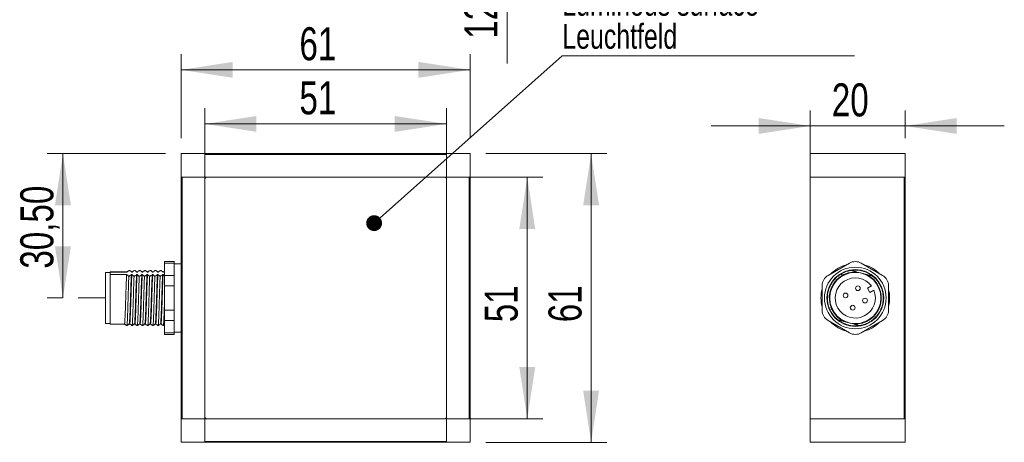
# Model space of a CAD drawing. Header units: millimetres. Extents: x 16 to 406, y 17 to 284.
# Tile 7 of 28: x 25 to 88, y 217 to 244. Entities that reach past the tile are written whole.
import ezdxf

# ---------------------------------------------------------------- set-up
doc = ezdxf.new("R2010")
doc.units = ezdxf.units.MM
doc.linetypes.add('CENTERX2', pattern=[20.32, 12.7, -2.54, 2.54, -2.54])
doc.styles.add('SLDTEXTSTYLE0', font='TXT', dxfattribs={"width": 0.75})
doc.dimstyles.new('SLDDIMSTYLE0', dxfattribs={"dimtxt": 2.116667, "dimasz": 3.302, "dimexe": 0, "dimexo": 0.0625, "dimgap": 0.529167, "dimtad": 1, "dimtoh": 1, "dimlfac": 3.3, "dimrnd": 1e-09, "dimzin": 12, "dimdsep": 46, "dimtxsty": 'SLDTEXTSTYLE0', "dimsah": 1, "dimcen": 0.09, "dimadec": 0, "dimazin": 0, "dimtfac": 1, "dimtofl": 0, "dimtmove": 0, "dimatfit": 3, "dimfxl": 1, "dimtolj": 1, "dimtzin": 12, "dimarcsym": 0})
doc.dimstyles.new('SLDDIMSTYLE1', dxfattribs={"dimtxt": 0, "dimasz": 1.016, "dimexe": 0, "dimexo": 0.0625, "dimgap": 0, "dimtad": 0, "dimtih": 1, "dimtoh": 1, "dimdec": 0, "dimrnd": 1e-09, "dimzin": 0, "dimdsep": 46, "dimtxsty": 'Standard', "dimblk1": 'DOT', "dimblk2": 'DOT', "dimsah": 1, "dimcen": 0.09, "dimadec": 0, "dimazin": 0, "dimtfac": 1.016, "dimtdec": 0, "dimtofl": 0, "dimtmove": 0, "dimatfit": 3, "dimldrblk": 'DOT', "dimfxl": 1, "dimtolj": 1, "dimtzin": 0, "dimarcsym": 0})
doc.dimstyles.new('SLDDIMSTYLE2', dxfattribs={"dimtxt": 2.116667, "dimasz": 3.302, "dimexe": 0, "dimexo": 0.0625, "dimgap": 0.529167, "dimtad": 1, "dimtoh": 1, "dimlfac": 3.3, "dimrnd": 1e-09, "dimzin": 12, "dimdsep": 46, "dimtxsty": 'SLDTEXTSTYLE0', "dimsah": 1, "dimcen": 0.09, "dimadec": 0, "dimazin": 0, "dimtfac": 1, "dimtofl": 0, "dimtmove": 0, "dimatfit": 3, "dimfxl": 1, "dimtolj": 1, "dimtzin": 12, "dimarcsym": 0})

# ---------------------------------------------------------------- blocks, each defined once
blk = doc.blocks.new('*D1')
at = {"color": 7, "linetype": 'Continuous', "lineweight": 0}
for p, q in [((33.883, 235.176), (26.322, 235.176)), ((27.322, 225.934), (27.322, 235.176)), ((27.298, 225.934), (26.322, 225.934))]:
    blk.add_line(p, q, dxfattribs=at)
for points in [[(27.322, 235.176), (26.814, 231.874), (27.83, 231.874)], [(27.322, 225.934), (27.83, 229.236), (26.814, 229.236)]]:
    blk.add_solid(points, dxfattribs=at)
at = {"color": 7, "linetype": 'Continuous', "lineweight": 0, "insert": (24.594, 227.812), "char_height": 2.1167, "attachment_point": 1, "rotation": 90, "style": 'SLDTEXTSTYLE0'}
blk.add_mtext('30,50', dxfattribs=at)
blk = doc.blocks.new('*D2')
at = {"color": 7, "linetype": 'Continuous', "lineweight": 0}
for p, q in [((36.398, 234.661), (36.398, 238.081)), ((51.853, 234.54), (51.853, 238.081)), ((36.398, 237.081), (51.853, 237.081))]:
    blk.add_line(p, q, dxfattribs=at)
for points in [[(36.398, 237.081), (39.7, 236.573), (39.7, 237.589)], [(51.853, 237.081), (48.551, 237.589), (48.551, 236.573)]]:
    blk.add_solid(points, dxfattribs=at)
at = {"color": 7, "linetype": 'Continuous', "lineweight": 0, "insert": (42.45, 239.81), "char_height": 2.1167, "attachment_point": 1, "style": 'SLDTEXTSTYLE0'}
blk.add_mtext('51', dxfattribs=at)
blk = doc.blocks.new('*D3')
at = {"color": 7, "linetype": 'Continuous', "lineweight": 0}
for p, q in [((52.732, 233.661), (58.024, 233.661)), ((57.024, 233.661), (57.024, 218.206)), ((52.732, 218.206), (58.024, 218.206))]:
    blk.add_line(p, q, dxfattribs=at)
for points in [[(57.024, 233.661), (56.516, 230.359), (57.532, 230.359)], [(57.024, 218.206), (57.532, 221.508), (56.516, 221.508)]]:
    blk.add_solid(points, dxfattribs=at)
at = {"color": 7, "linetype": 'Continuous', "lineweight": 0, "insert": (54.296, 224.382), "char_height": 2.1167, "attachment_point": 1, "rotation": 90, "style": 'SLDTEXTSTYLE0'}
blk.add_mtext('51', dxfattribs=at)
blk = doc.blocks.new('*D4')
at = {"color": 7, "linetype": 'Continuous', "lineweight": 0}
for p, q in [((34.883, 236.176), (34.883, 241.542)), ((53.368, 236.176), (53.368, 241.542)), ((34.883, 240.542), (53.368, 240.542))]:
    blk.add_line(p, q, dxfattribs=at)
for points in [[(34.883, 240.542), (38.185, 240.034), (38.185, 241.05)], [(53.368, 240.542), (50.066, 241.05), (50.066, 240.034)]]:
    blk.add_solid(points, dxfattribs=at)
at = {"color": 7, "linetype": 'Continuous', "lineweight": 0, "insert": (42.45, 243.271), "char_height": 2.1167, "attachment_point": 1, "style": 'SLDTEXTSTYLE0'}
blk.add_mtext('61', dxfattribs=at)
blk = doc.blocks.new('*D5')
at = {"color": 7, "linetype": 'Continuous', "lineweight": 0}
for p, q in [((54.368, 235.176), (62.107, 235.176)), ((61.107, 235.176), (61.107, 216.691)), ((54.368, 216.691), (62.107, 216.691))]:
    blk.add_line(p, q, dxfattribs=at)
for points in [[(61.107, 235.176), (60.599, 231.874), (61.615, 231.874)], [(61.107, 216.691), (61.615, 219.993), (60.599, 219.993)]]:
    blk.add_solid(points, dxfattribs=at)
at = {"color": 7, "linetype": 'Continuous', "lineweight": 0, "insert": (58.378, 224.382), "char_height": 2.1167, "attachment_point": 1, "rotation": 90, "style": 'SLDTEXTSTYLE0'}
blk.add_mtext('61', dxfattribs=at)
blk = doc.blocks.new('SW_NOTE_0')
at = {"color": 0, "linetype": 'Continuous', "lineweight": 0}
for p, q in [((0, 0), (18.692, 0)), ((18.692, 0), (0, 0)), ((0, 0), (18.692, 0)), ((18.692, 0), (0, 0)), ((0, 0), (18.692, 0)), ((18.692, 0), (0, 0))]:
    blk.add_line(p, q, dxfattribs=at)
at = {"color": 0, "linetype": 'Continuous', "lineweight": 0, "char_height": 1.5875, "attachment_point": 1, "style": 'SLDTEXTSTYLE0'}
for s, insert in [('Surface lumineuse', (0.003, 6.284)), ('Luminous surface', (0.003, 4.167)), ('Leuchtfeld', (0.003, 2.051))]:
    blk.add_mtext(s, dxfattribs=dict(at, insert=insert))
blk = doc.blocks.new('_DOT')
at = {"color": 0, "linetype": 'ByBlock', "lineweight": -2}
blk.add_line((-0.5, 0), (-1, 0), dxfattribs=at)
at = {"color": 0, "linetype": 'ByBlock', "const_width": 0.5}
blk.add_lwpolyline([(-0.25, 0, 1), (0.25, 0, 1)], format="xyb", close=True, dxfattribs=at)
blk = doc.blocks.new('*D11')
at = {"color": 7, "linetype": 'Continuous', "lineweight": 0}
for p, q in [((55.729, 254.341), (55.729, 260.691)), ((45.126, 254.341), (56.729, 254.341)), ((55.729, 254.341), (55.729, 250.554)), ((52.853, 250.554), (56.729, 250.554)), ((55.729, 250.554), (55.729, 240.951))]:
    blk.add_line(p, q, dxfattribs=at)
for points in [[(55.729, 254.341), (56.237, 257.643), (55.221, 257.643)], [(55.729, 250.554), (55.221, 247.252), (56.237, 247.252)]]:
    blk.add_solid(points, dxfattribs=at)
at = {"color": 7, "linetype": 'Continuous', "lineweight": 0, "insert": (53, 242.538), "char_height": 2.1167, "attachment_point": 1, "rotation": 90, "style": 'SLDTEXTSTYLE0'}
blk.add_mtext('12,50', dxfattribs=at)
blk = doc.blocks.new('*D14')
at = {"color": 7, "linetype": 'Continuous', "lineweight": 0}
for p, q in [((75.128, 232.313), (75.128, 237.949)), ((81.188, 236.176), (81.188, 237.949)), ((75.128, 236.949), (68.778, 236.949)), ((81.188, 236.949), (75.128, 236.949)), ((81.188, 236.949), (87.538, 236.949))]:
    blk.add_line(p, q, dxfattribs=at)
for points in [[(75.128, 236.949), (71.826, 237.457), (71.826, 236.441)], [(81.188, 236.949), (84.49, 236.441), (84.49, 237.457)]]:
    blk.add_solid(points, dxfattribs=at)
at = {"color": 7, "linetype": 'Continuous', "lineweight": 0, "insert": (76.504, 239.678), "char_height": 2.1167, "attachment_point": 1, "style": 'SLDTEXTSTYLE0'}
blk.add_mtext('20', dxfattribs=at)

msp = doc.modelspace()

# ---------------------------------------------------------------- linework, layer by layer
at = {"color": 7, "linetype": 'Continuous', "lineweight": 15}
for p, q in [((34.8832, 235.1762), (34.8832, 233.661)), ((34.8832, 235.1762), (36.3983, 235.1762)), ((36.3983, 235.1762), (36.3983, 233.661)), ((36.3983, 235.1762), (51.8529, 235.1762)), ((51.8529, 235.1156), (36.3983, 235.1156)), ((36.3983, 233.661), (36.3983, 235.1156)), ((53.368, 235.1762), (51.8529, 235.1762)), ((51.8529, 235.1762), (51.8529, 233.661)), ((51.8529, 233.661), (51.8529, 235.1156)), ((53.368, 235.1762), (53.368, 233.661)), ((75.1277, 235.1762), (75.1277, 233.661)), ((75.1277, 235.1762), (81.1883, 235.1762)), ((81.1883, 235.1762), (81.1883, 233.661)), ((34.8832, 218.2065), (34.8832, 233.661)), ((34.8832, 233.661), (36.3983, 233.661)), ((34.9438, 233.661), (34.9438, 218.2065)), ((36.3983, 233.661), (34.9438, 233.661)), ((36.3983, 233.661), (36.3983, 218.2065)), ((51.8529, 233.661), (36.3983, 233.661)), ((36.3983, 218.3277), (36.3983, 233.5398)), ((36.5195, 233.661), (51.7317, 233.661)), ((53.368, 233.661), (51.8529, 233.661)), ((51.8529, 233.661), (53.3074, 233.661)), ((51.8529, 218.2065), (51.8529, 233.661)), ((51.8529, 233.5398), (51.8529, 218.3277)), ((53.3074, 218.2065), (53.3074, 233.661)), ((53.368, 233.661), (53.368, 218.2065)), ((75.1277, 233.661), (75.1277, 218.2065)), ((81.1277, 233.661), (75.1277, 233.661)), ((75.1277, 233.661), (81.1883, 233.661)), ((81.1277, 218.2065), (81.1277, 233.661)), ((81.1883, 233.661), (81.1883, 218.2065)), ((33.8226, 228.1644), (33.8226, 228.2659)), ((34.4286, 228.1644), (33.8226, 228.1644)), ((33.8226, 227.3771), (33.8226, 228.1644)), ((34.4286, 228.2659), (34.4286, 228.1644)), ((34.4286, 228.0568), (34.4286, 228.1644)), ((34.4286, 228.0568), (34.4286, 227.4848)), ((77.6277, 228.1644), (76.2641, 227.3771)), ((79.7489, 227.3771), (78.3853, 228.1644)), ((30.0347, 226.752), (30.0347, 227.5701)), ((30.3377, 227.5963), (30.3377, 227.6004)), ((30.3377, 227.5963), (31.4196, 227.5963)), ((30.3377, 227.5963), (30.3377, 227.5144)), ((30.3377, 227.5144), (30.3377, 227.4325)), ((31.3998, 227.4325), (30.3377, 227.4325)), ((30.3377, 224.2671), (30.3377, 227.4325)), ((31.7331, 227.4325), (31.7028, 227.4325)), ((31.7227, 227.5963), (31.753, 227.5963)), ((32.0664, 227.4325), (32.0361, 227.4325)), ((32.056, 227.5963), (32.0863, 227.5963)), ((32.3998, 227.4325), (32.3695, 227.4325)), ((32.3893, 227.5963), (32.4196, 227.5963)), ((32.7331, 227.4325), (32.7028, 227.4325)), ((32.7227, 227.5963), (32.753, 227.5963)), ((33.0664, 227.4325), (33.0361, 227.4325)), ((33.056, 227.5963), (33.0863, 227.5963)), ((33.3998, 227.4325), (33.3695, 227.4325)), ((33.3893, 227.5963), (33.4196, 227.5963)), ((33.7331, 227.4325), (33.7028, 227.4325)), ((33.7227, 227.5963), (33.753, 227.5963)), ((33.8226, 227.3771), (34.4286, 227.3771)), ((33.8226, 226.7211), (33.8226, 227.3771)), ((34.4286, 227.3771), (34.4286, 227.4848)), ((34.4286, 227.3771), (34.4286, 226.7211)), ((77.1732, 227.3771), (77.1126, 227.4821)), ((78.1244, 227.5963), (78.43, 227.5144)), ((78.43, 227.5144), (78.7356, 227.4325)), ((30.0347, 224.2974), (30.0347, 226.752)), ((34.4286, 226.7211), (33.8226, 226.7211)), ((33.8226, 225.1465), (33.8226, 226.7211)), ((34.4286, 226.5057), (34.4286, 226.7211)), ((34.4286, 226.5057), (34.4286, 225.3618)), ((75.8853, 226.7211), (75.8853, 225.1465)), ((79.0384, 226.7045), (78.7837, 226.5574)), ((78.7837, 226.5574), (78.9352, 226.295)), ((78.9352, 226.295), (79.1899, 226.442)), ((80.1277, 225.1465), (80.1277, 226.7211)), ((33.8226, 225.1465), (34.4286, 225.1465)), ((33.8226, 224.4904), (33.8226, 225.1465)), ((34.4286, 225.1465), (34.4286, 225.3618)), ((34.4286, 225.1465), (34.4286, 224.4904)), ((34.4286, 224.4904), (33.8226, 224.4904)), ((33.8226, 223.7031), (33.8226, 224.4904)), ((34.4286, 224.3827), (34.4286, 224.4904)), ((34.4286, 224.3827), (34.4286, 223.8108)), ((76.2641, 224.4904), (77.6277, 223.7031)), ((77.583, 224.3532), (77.2774, 224.435)), ((77.8886, 224.2713), (77.583, 224.3532)), ((78.3853, 223.7031), (79.7489, 224.4904)), ((33.8226, 223.7031), (34.4286, 223.7031)), ((33.8226, 223.6016), (33.8226, 223.7031)), ((34.4286, 223.7031), (34.4286, 223.8108)), ((34.4286, 223.7031), (34.4286, 223.6016)), ((34.8832, 216.6913), (34.8832, 218.2065)), ((34.8832, 218.2065), (36.3983, 218.2065)), ((36.3983, 218.2065), (34.9438, 218.2065)), ((36.3983, 216.6913), (36.3983, 218.2065)), ((36.3983, 218.2065), (51.8529, 218.2065)), ((36.3983, 218.2065), (36.3983, 216.752)), ((51.7317, 218.2065), (36.5195, 218.2065)), ((51.8529, 216.6913), (51.8529, 218.2065)), ((53.368, 218.2065), (51.8529, 218.2065)), ((51.8529, 218.2065), (51.8529, 216.752)), ((51.8529, 218.2065), (53.3074, 218.2065)), ((53.368, 216.6913), (53.368, 218.2065)), ((81.1277, 218.2065), (75.1277, 218.2065)), ((81.1883, 218.2065), (75.1277, 218.2065)), ((75.1277, 218.2065), (75.1277, 216.6913)), ((81.1883, 216.6913), (81.1883, 218.2065)), ((34.8832, 216.6913), (36.3983, 216.6913)), ((36.3983, 216.752), (51.8529, 216.752)), ((51.8529, 216.6913), (36.3983, 216.6913)), ((53.368, 216.6913), (51.8529, 216.6913)), ((75.1277, 216.6913), (81.1883, 216.6913))]:
    msp.add_line(p, q, dxfattribs=at)
at = {"color": 7, "linetype": 'CENTERX2', "lineweight": 0}
msp.add_line((30.0347, 225.9338), (28.2982, 225.9338), dxfattribs=at)
at = {"color": 7, "linetype": 'Continuous', "lineweight": 15}
for centre, radius in [((78.0065, 225.9338), 1.9697), ((78.0065, 225.9338), 1.8182), ((78.0065, 225.9338), 1.6364), ((77.3856, 226.1001), 0.1515), ((78.1729, 226.5547), 0.1515), ((78.6274, 225.7674), 0.1515), ((77.8401, 225.3128), 0.1515)]:
    msp.add_circle(centre, radius, dxfattribs=at)
for centre, radius, start, end in [((36.5195, 233.5398), 0.1212, 90, 180), ((51.7317, 233.5398), 0.1212, 0, 90), ((78.0065, 225.9338), 2.197, 104.909815, 135.090185), ((78.0065, 227.5084), 0.7576, 60, 120), ((78.0065, 225.9338), 2.197, 44.909815, 75.090185), ((76.6429, 226.7211), 0.7576, 120, 180), ((78.0065, 225.9338), 1.6667, 85.942499, 244.057501), ((77.7704, 226.9833), 0.7576, 117.650563, 128.650708), ((78.0065, 225.9338), 1.7879, 46.402785, 101.613259), ((78.0065, 225.9338), 1.6667, 265.942499, 64.057501), ((79.3702, 226.7211), 0.7576, 0, 60), ((78.0065, 225.9338), 1.2879, 36.756327, 23.243673), ((78.0065, 225.9338), 2.197, 164.909815, 180), ((76.957, 226.1699), 0.7576, 140.449181, 152.349437), ((78.0065, 225.9338), 2.197, 344.909815, 15.090185), ((78.0065, 225.9338), 2.197, 180, 195.090185), ((76.6429, 225.1465), 0.7576, 180, 240), ((79.056, 225.6976), 0.7576, 320.41752, 332.349437), ((79.3702, 225.1465), 0.7576, 300, 0), ((78.0065, 225.9338), 2.197, 224.909815, 255.090185), ((78.0065, 225.9338), 1.7879, 229.379177, 284.659512), ((78.0065, 225.9338), 2.197, 284.909815, 315.090185), ((78.2426, 224.8842), 0.7576, 297.650563, 307.325078), ((78.0065, 224.3592), 0.7576, 240, 300), ((36.5195, 218.3277), 0.1212, 180, 270), ((51.7317, 218.3277), 0.1212, 270, 0)]:
    msp.add_arc(centre, radius, start, end, dxfattribs=at)
for points in [[(34.4286, 228.2659), (33.8226, 228.2659)], [(34.8832, 228.1307), (34.4286, 228.1307)], [(30.3377, 227.5701), (30.0347, 227.5701)], [(31.4234, 227.6004), (30.3377, 227.6004)], [(31.422, 227.5987), (31.4196, 227.5963)], [(31.4447, 227.618), (31.422, 227.5999)], [(31.6007, 227.6907), (31.5988, 227.6923)], [(31.7568, 227.6004), (31.7227, 227.6004)], [(31.7265, 227.6), (31.7227, 227.5963)], [(31.7554, 227.5963), (31.753, 227.5963)], [(31.778, 227.618), (31.7554, 227.5999)], [(31.9341, 227.6907), (31.9321, 227.6923)], [(32.0901, 227.6004), (32.056, 227.6004)], [(32.0598, 227.5964), (32.056, 227.5963)], [(32.0887, 227.594), (32.0863, 227.5963)], [(32.1113, 227.618), (32.0887, 227.5999)], [(32.2674, 227.6907), (32.2654, 227.6923)], [(32.4234, 227.6004), (32.3893, 227.6004)], [(32.3931, 227.5927), (32.3893, 227.5963)], [(32.4221, 227.5966), (32.4196, 227.5963)], [(32.4447, 227.618), (32.422, 227.5999)], [(32.6007, 227.6907), (32.5988, 227.6923)], [(32.7568, 227.6004), (32.7227, 227.6004)], [(32.7265, 227.5968), (32.7227, 227.5963)], [(32.7554, 227.5955), (32.753, 227.5963)], [(32.778, 227.618), (32.7554, 227.5999)], [(32.9341, 227.6907), (32.9321, 227.6923)], [(33.0901, 227.6004), (33.056, 227.6004)], [(33.0598, 227.595), (33.056, 227.5963)], [(33.0887, 227.5943), (33.0863, 227.5963)], [(33.1113, 227.618), (33.0887, 227.5999)], [(33.2674, 227.6907), (33.2654, 227.6923)], [(33.4234, 227.6004), (33.3893, 227.6004)], [(33.3931, 227.5932), (33.3893, 227.5963)], [(33.4221, 227.596), (33.4196, 227.5963)], [(33.4447, 227.618), (33.422, 227.5999)], [(33.6007, 227.6907), (33.5988, 227.6923)], [(33.7568, 227.6004), (33.7227, 227.6004)], [(33.7265, 227.5958), (33.7227, 227.5963)], [(33.753, 227.5963), (33.8226, 227.6492)], [(33.7554, 227.5952), (33.753, 227.5963)], [(33.778, 227.618), (33.7554, 227.5999)], [(34.4447, 227.618), (34.4286, 227.6052)], [(30.0347, 224.2974), (30.3377, 224.2974)], [(30.3377, 224.2671), (31.2568, 224.2671)], [(31.2554, 224.2723), (31.253, 224.2713)], [(31.2554, 224.2677), (31.278, 224.2495)], [(31.556, 224.2671), (31.5901, 224.2671)], [(31.5887, 224.2735), (31.5863, 224.2713)], [(31.5887, 224.2677), (31.6113, 224.2495)], [(31.8893, 224.2671), (31.9234, 224.2671)], [(31.9001, 224.281), (31.8931, 224.2747)], [(31.9221, 224.2717), (31.9196, 224.2713)], [(31.922, 224.2677), (31.9447, 224.2495)], [(32.2227, 224.2671), (32.2568, 224.2671)], [(32.2554, 224.2725), (32.253, 224.2713)], [(32.2554, 224.2677), (32.278, 224.2495)], [(32.556, 224.2671), (32.5901, 224.2671)], [(32.5887, 224.2677), (32.6113, 224.2495)], [(32.8893, 224.2671), (32.9234, 224.2671)], [(32.9, 224.2805), (32.8931, 224.2742)], [(32.922, 224.2684), (32.9196, 224.2713)], [(32.922, 224.2677), (32.9447, 224.2495)], [(33.2227, 224.2671), (33.2568, 224.2671)], [(33.2554, 224.2677), (33.278, 224.2495)], [(33.556, 224.2671), (33.5901, 224.2671)], [(33.5887, 224.2731), (33.5863, 224.2713)], [(33.5887, 224.2677), (33.6113, 224.2495)], [(33.7654, 224.1753), (33.8226, 224.2206)], [(31.4166, 224.1667), (31.4319, 224.1756)], [(31.7499, 224.1667), (31.7652, 224.1756)], [(32.0832, 224.1667), (32.0985, 224.1756)], [(32.4166, 224.1667), (32.4319, 224.1756)], [(32.7499, 224.1667), (32.7652, 224.1756)], [(33.0832, 224.1667), (33.0985, 224.1756)], [(33.4166, 224.1667), (33.4319, 224.1756)], [(33.7499, 224.1667), (33.7652, 224.1756)], [(33.8226, 223.6016), (34.4286, 223.6016)], [(34.4286, 223.7368), (34.8832, 223.7368)]]:
    msp.add_open_spline(points, degree=1, dxfattribs=at)
for points, knots in [([(31.3998, 227.4325), (31.3977, 227.4026), (31.3922, 227.3222), (31.383, 227.1472), (31.3727, 226.9044), (31.3631, 226.6264), (31.3528, 226.3223), (31.3423, 226.0014), (31.3319, 225.6802), (31.3223, 225.3695), (31.312, 225.0784), (31.3015, 224.8171), (31.2911, 224.5989), (31.2815, 224.4297), (31.2717, 224.3225), (31.2633, 224.2702), (31.2585, 224.2722), (31.2568, 224.2729)], [0, 0, 0, 0, 0.0427151, 0.1150855, 0.1867082, 0.2569863, 0.3286386, 0.4010102, 0.4727481, 0.5430372, 0.6145673, 0.6869302, 0.758774, 0.8291034, 0.9005021, 0.9635077, 1, 1, 1, 1]), ([(31.5392, 227.3279), (31.5253, 227.3358), (31.4887, 227.3565), (31.4382, 227.3911), (31.4126, 227.4187), (31.3998, 227.4325)], [0, 0, 0, 0, 0.2340908, 0.6153355, 1, 1, 1, 1]), ([(31.4196, 227.5963), (31.4411, 227.6141), (31.4735, 227.6411), (31.533, 227.6755), (31.5665, 227.6924), (31.5832, 227.7008)], [0, 0, 0, 0, 0.4964608, 0.7479043, 1, 1, 1, 1]), ([(31.7028, 227.4325), (31.6813, 227.4146), (31.6489, 227.3877), (31.5895, 227.3533), (31.556, 227.3364), (31.5392, 227.3279)], [0, 0, 0, 0, 0.4964608, 0.7479043, 1, 1, 1, 1]), ([(31.7028, 227.4325), (31.7007, 227.4026), (31.6952, 227.3222), (31.686, 227.1472), (31.6757, 226.9044), (31.6662, 226.6264), (31.6558, 226.3223), (31.6453, 226.0014), (31.6349, 225.6802), (31.6253, 225.3695), (31.6151, 225.0784), (31.6045, 224.8172), (31.5941, 224.5985), (31.5845, 224.4313), (31.5754, 224.3248), (31.5695, 224.2976), (31.5672, 224.2865)], [0, 0, 0, 0, 0.0449876, 0.1212083, 0.1966414, 0.2706585, 0.3461229, 0.4223449, 0.4978994, 0.571928, 0.6472636, 0.7234765, 0.7991425, 0.8732136, 0.9484108, 1, 1, 1, 1]), ([(31.7331, 227.4325), (31.7322, 227.4192), (31.7278, 227.3572), (31.7197, 227.2164), (31.7092, 226.9863), (31.6996, 226.7184), (31.6895, 226.4218), (31.679, 226.1047), (31.6685, 225.782), (31.6587, 225.467), (31.6487, 225.1686), (31.6382, 224.8964), (31.6277, 224.6633), (31.6178, 224.4778), (31.6079, 224.3464), (31.5984, 224.2736), (31.5924, 224.2744), (31.5901, 224.2747)], [0, 0, 0, 0, 0.0196674, 0.0919954, 0.1640055, 0.2344797, 0.3056303, 0.3779225, 0.4500122, 0.5206071, 0.5916015, 0.6638481, 0.7360078, 0.8067526, 0.8775819, 0.9519561, 1, 1, 1, 1]), ([(31.5985, 227.692), (31.6072, 227.687), (31.6385, 227.6693), (31.6841, 227.6376), (31.7098, 227.6101), (31.7227, 227.5963)], [0, 0, 0, 0, 0.1608158, 0.5785345, 1, 1, 1, 1]), ([(31.8725, 227.3279), (31.8586, 227.3358), (31.822, 227.3565), (31.7716, 227.3911), (31.746, 227.4187), (31.7331, 227.4325)], [0, 0, 0, 0, 0.2340908, 0.6153355, 1, 1, 1, 1]), ([(31.753, 227.5963), (31.7745, 227.6141), (31.8069, 227.6411), (31.8663, 227.6755), (31.8998, 227.6924), (31.9166, 227.7008)], [0, 0, 0, 0, 0.4964608, 0.7479043, 1, 1, 1, 1]), ([(32.0361, 227.4325), (32.0146, 227.4146), (31.9822, 227.3877), (31.9228, 227.3533), (31.8893, 227.3364), (31.8725, 227.3279)], [0, 0, 0, 0, 0.4964608, 0.7479043, 1, 1, 1, 1]), ([(32.0361, 227.4325), (32.0352, 227.4192), (32.0308, 227.3572), (32.0228, 227.2164), (32.0123, 226.9863), (32.0026, 226.7184), (31.9925, 226.4218), (31.982, 226.1047), (31.9715, 225.782), (31.9617, 225.467), (31.9518, 225.1686), (31.9412, 224.8965), (31.9307, 224.663), (31.9209, 224.4791), (31.911, 224.3433), (31.904, 224.3035), (31.9005, 224.2834)], [0, 0, 0, 0, 0.0207126, 0.0968845, 0.1727216, 0.2469411, 0.321873, 0.3980071, 0.4739281, 0.5482748, 0.6230422, 0.6991282, 0.7751229, 0.8496274, 0.9242209, 1, 1, 1, 1]), ([(32.0664, 227.4325), (32.063, 227.3808), (32.0561, 227.2773), (32.0457, 227.0596), (32.0358, 226.806), (32.0262, 226.519), (32.0157, 226.2073), (32.0051, 225.8845), (31.995, 225.566), (31.9854, 225.2614), (31.9749, 224.9798), (31.9643, 224.7326), (31.9542, 224.5319), (31.9452, 224.3923), (31.9363, 224.3085), (31.9292, 224.2689), (31.9249, 224.2712), (31.9234, 224.272)], [0, 0, 0, 0, 0.0710687, 0.1422093, 0.2121429, 0.2827004, 0.3547666, 0.427064, 0.4982478, 0.5686919, 0.640676, 0.7130068, 0.7843356, 0.8546954, 0.9116714, 0.9691154, 1, 1, 1, 1]), ([(31.9319, 227.692), (31.9405, 227.687), (31.9718, 227.6693), (32.0174, 227.6376), (32.0431, 227.6101), (32.056, 227.5963)], [0, 0, 0, 0, 0.1608158, 0.5785345, 1, 1, 1, 1]), ([(32.2058, 227.3279), (32.1919, 227.3358), (32.1553, 227.3565), (32.1049, 227.3911), (32.0793, 227.4187), (32.0664, 227.4325)], [0, 0, 0, 0, 0.2340908, 0.6153355, 1, 1, 1, 1]), ([(32.0863, 227.5963), (32.1078, 227.6141), (32.1402, 227.6411), (32.1996, 227.6755), (32.2331, 227.6924), (32.2499, 227.7008)], [0, 0, 0, 0, 0.4964608, 0.7479043, 1, 1, 1, 1]), ([(32.3695, 227.4325), (32.348, 227.4146), (32.3156, 227.3877), (32.2561, 227.3533), (32.2226, 227.3364), (32.2058, 227.3279)], [0, 0, 0, 0, 0.4964608, 0.7479043, 1, 1, 1, 1]), ([(32.3695, 227.4325), (32.366, 227.3808), (32.3592, 227.2773), (32.3488, 227.0596), (32.3389, 226.806), (32.3292, 226.519), (32.3187, 226.2073), (32.3081, 225.8845), (32.2981, 225.566), (32.2884, 225.2614), (32.2779, 224.9797), (32.2674, 224.7327), (32.2572, 224.5314), (32.2483, 224.3939), (32.2403, 224.3133), (32.2357, 224.2944), (32.2338, 224.2869)], [0, 0, 0, 0, 0.0748518, 0.1497792, 0.2234353, 0.2977487, 0.373651, 0.4497969, 0.5247698, 0.5989637, 0.6747796, 0.7509606, 0.8260863, 0.9001914, 0.9602003, 1, 1, 1, 1]), ([(32.3998, 227.4325), (32.3967, 227.3869), (32.3906, 227.2956), (32.3813, 227.108), (32.3719, 226.8819), (32.3627, 226.6139), (32.3524, 226.3089), (32.3418, 225.9877), (32.3315, 225.6667), (32.3219, 225.3566), (32.3116, 225.0666), (32.301, 224.8068), (32.2906, 224.5906), (32.2814, 224.4294), (32.2719, 224.3243), (32.2637, 224.2708), (32.2586, 224.2726), (32.2568, 224.2732)], [0, 0, 0, 0, 0.063382, 0.1269331, 0.1897367, 0.2600176, 0.3317248, 0.4040943, 0.475773, 0.5460503, 0.6176399, 0.6900057, 0.761795, 0.8320979, 0.8963418, 0.9614151, 1, 1, 1, 1]), ([(32.2652, 227.692), (32.2739, 227.687), (32.3051, 227.6693), (32.3508, 227.6376), (32.3764, 227.6101), (32.3893, 227.5963)], [0, 0, 0, 0, 0.1608158, 0.5785345, 1, 1, 1, 1]), ([(32.5392, 227.3279), (32.5253, 227.3358), (32.4887, 227.3565), (32.4382, 227.3911), (32.4126, 227.4187), (32.3998, 227.4325)], [0, 0, 0, 0, 0.2340908, 0.6153355, 1, 1, 1, 1]), ([(32.4196, 227.5963), (32.4411, 227.6141), (32.4735, 227.6411), (32.533, 227.6755), (32.5665, 227.6924), (32.5832, 227.7008)], [0, 0, 0, 0, 0.4964608, 0.7479043, 1, 1, 1, 1]), ([(32.7028, 227.4325), (32.6813, 227.4146), (32.6489, 227.3877), (32.5895, 227.3533), (32.556, 227.3364), (32.5392, 227.3279)], [0, 0, 0, 0, 0.4964608, 0.7479043, 1, 1, 1, 1]), ([(32.7028, 227.4325), (32.6997, 227.3869), (32.6936, 227.2956), (32.6843, 227.108), (32.6749, 226.8819), (32.6658, 226.6139), (32.6554, 226.3089), (32.6448, 225.9877), (32.6345, 225.6667), (32.6249, 225.3566), (32.6146, 225.0666), (32.6041, 224.8068), (32.5937, 224.5906), (32.5844, 224.4294), (32.5749, 224.3243), (32.5667, 224.2708), (32.5617, 224.2726), (32.5598, 224.2732)], [0, 0, 0, 0, 0.063382, 0.1269331, 0.1897367, 0.2600176, 0.3317248, 0.4040943, 0.475773, 0.5460503, 0.6176399, 0.6900057, 0.761795, 0.8320979, 0.8963418, 0.9614151, 1, 1, 1, 1]), ([(32.7331, 227.4325), (32.7304, 227.3929), (32.725, 227.3135), (32.7169, 227.1547), (32.7081, 226.9549), (32.6992, 226.7063), (32.6891, 226.4086), (32.6785, 226.0909), (32.668, 225.7684), (32.6583, 225.4539), (32.6483, 225.1565), (32.6377, 224.8856), (32.6272, 224.6545), (32.6174, 224.4711), (32.6075, 224.3433), (32.5982, 224.2734), (32.5924, 224.274), (32.5901, 224.2742)], [0, 0, 0, 0, 0.0556931, 0.1116037, 0.1671051, 0.2375236, 0.3087427, 0.3810476, 0.4530924, 0.5236171, 0.5946844, 0.6669486, 0.7390682, 0.8097281, 0.8806348, 0.9528485, 1, 1, 1, 1]), ([(32.5985, 227.692), (32.6072, 227.687), (32.6385, 227.6693), (32.6841, 227.6376), (32.7098, 227.6101), (32.7227, 227.5963)], [0, 0, 0, 0, 0.1608158, 0.5785345, 1, 1, 1, 1]), ([(32.8725, 227.3279), (32.8586, 227.3358), (32.822, 227.3565), (32.7716, 227.3911), (32.746, 227.4187), (32.7331, 227.4325)], [0, 0, 0, 0, 0.2340908, 0.6153355, 1, 1, 1, 1]), ([(32.753, 227.5963), (32.7745, 227.6141), (32.8069, 227.6411), (32.8663, 227.6755), (32.8998, 227.6924), (32.9166, 227.7008)], [0, 0, 0, 0, 0.4964608, 0.7479043, 1, 1, 1, 1]), ([(33.0361, 227.4325), (33.0146, 227.4146), (32.9822, 227.3877), (32.9228, 227.3533), (32.8893, 227.3364), (32.8725, 227.3279)], [0, 0, 0, 0, 0.4964608, 0.7479043, 1, 1, 1, 1]), ([(33.0361, 227.4325), (33.0334, 227.3929), (33.0281, 227.3135), (33.0199, 227.1547), (33.0111, 226.9549), (33.0022, 226.7063), (32.9921, 226.4086), (32.9815, 226.0909), (32.971, 225.7684), (32.9613, 225.4539), (32.9513, 225.1564), (32.9408, 224.8857), (32.9303, 224.6541), (32.9205, 224.4723), (32.9107, 224.3408), (32.9039, 224.3026), (32.9005, 224.2838)], [0, 0, 0, 0, 0.0586532, 0.1175353, 0.1759866, 0.2501478, 0.3251521, 0.4013, 0.4771738, 0.5514468, 0.6262913, 0.7023963, 0.778349, 0.8527644, 0.9274397, 1, 1, 1, 1]), ([(33.0664, 227.4325), (33.063, 227.38), (33.056, 227.2749), (33.0454, 227.0532), (33.0355, 226.7958), (33.0257, 226.5061), (33.0152, 226.1937), (33.0047, 225.8708), (32.9946, 225.5527), (32.9849, 225.2489), (32.9744, 224.9684), (32.9639, 224.7231), (32.9538, 224.5241), (32.9441, 224.3779), (32.9338, 224.2842), (32.9268, 224.2734), (32.9234, 224.268)], [0, 0, 0, 0, 0.072059, 0.1441735, 0.2151293, 0.2857608, 0.3578709, 0.4301545, 0.5012687, 0.5717722, 0.643805, 0.7161269, 0.7873907, 0.8577953, 0.9297413, 1, 1, 1, 1]), ([(32.9319, 227.692), (32.9405, 227.687), (32.9718, 227.6693), (33.0174, 227.6376), (33.0431, 227.6101), (33.056, 227.5963)], [0, 0, 0, 0, 0.1608158, 0.5785345, 1, 1, 1, 1]), ([(33.2058, 227.3279), (33.1919, 227.3358), (33.1553, 227.3565), (33.1049, 227.3911), (33.0793, 227.4187), (33.0664, 227.4325)], [0, 0, 0, 0, 0.2340908, 0.6153355, 1, 1, 1, 1]), ([(33.0863, 227.5963), (33.1078, 227.6141), (33.1402, 227.6411), (33.1996, 227.6755), (33.2331, 227.6924), (33.2499, 227.7008)], [0, 0, 0, 0, 0.4964608, 0.7479043, 1, 1, 1, 1]), ([(33.3695, 227.4325), (33.348, 227.4146), (33.3156, 227.3877), (33.2561, 227.3533), (33.2226, 227.3364), (33.2058, 227.3279)], [0, 0, 0, 0, 0.4964608, 0.7479043, 1, 1, 1, 1]), ([(33.3695, 227.4325), (33.366, 227.38), (33.359, 227.2749), (33.3485, 227.0532), (33.3385, 226.7958), (33.3288, 226.5061), (33.3182, 226.1937), (33.3077, 225.8708), (33.2977, 225.5527), (33.288, 225.2489), (33.2775, 224.9684), (33.2669, 224.7233), (33.2568, 224.5235), (33.2472, 224.3801), (33.2393, 224.3009), (33.2348, 224.2908), (33.2338, 224.2887)], [0, 0, 0, 0, 0.0758981, 0.1518547, 0.2265908, 0.3009853, 0.3769372, 0.4530719, 0.5279749, 0.6022346, 0.6781051, 0.7542801, 0.8293406, 0.9034963, 0.9792753, 1, 1, 1, 1]), ([(33.3998, 227.4325), (33.3969, 227.3891), (33.391, 227.3022), (33.3816, 227.1146), (33.3719, 226.882), (33.3623, 226.6014), (33.3519, 226.2954), (33.3414, 225.9739), (33.331, 225.6532), (33.3215, 225.3438), (33.3111, 225.0548), (33.3006, 224.7966), (33.2902, 224.5825), (33.2806, 224.4178), (33.2704, 224.3106), (33.2623, 224.2666), (33.2578, 224.2697), (33.2568, 224.2704)], [0, 0, 0, 0, 0.0605258, 0.1212439, 0.192743, 0.2630403, 0.3348065, 0.4071779, 0.4788016, 0.5490806, 0.6207339, 0.6931065, 0.7648454, 0.8351354, 0.9066665, 0.9790305, 1, 1, 1, 1]), ([(33.2652, 227.692), (33.2739, 227.687), (33.3051, 227.6693), (33.3508, 227.6376), (33.3764, 227.6101), (33.3893, 227.5963)], [0, 0, 0, 0, 0.1608158, 0.5785345, 1, 1, 1, 1]), ([(33.5392, 227.3279), (33.5253, 227.3358), (33.4887, 227.3565), (33.4382, 227.3911), (33.4126, 227.4187), (33.3998, 227.4325)], [0, 0, 0, 0, 0.2340908, 0.6153355, 1, 1, 1, 1]), ([(33.4196, 227.5963), (33.4411, 227.6141), (33.4735, 227.6411), (33.533, 227.6755), (33.5665, 227.6924), (33.5832, 227.7008)], [0, 0, 0, 0, 0.4964608, 0.7479043, 1, 1, 1, 1]), ([(33.7028, 227.4325), (33.6813, 227.4146), (33.6489, 227.3877), (33.5895, 227.3533), (33.556, 227.3364), (33.5392, 227.3279)], [0, 0, 0, 0, 0.4964608, 0.7479043, 1, 1, 1, 1]), ([(33.7028, 227.4325), (33.6999, 227.3891), (33.694, 227.3022), (33.6846, 227.1146), (33.6749, 226.882), (33.6653, 226.6014), (33.6549, 226.2954), (33.6444, 225.9739), (33.6341, 225.6532), (33.6245, 225.3438), (33.6142, 225.0548), (33.6036, 224.7968), (33.5932, 224.5819), (33.5837, 224.4199), (33.5748, 224.3187), (33.5692, 224.2978), (33.5672, 224.29)], [0, 0, 0, 0, 0.0637478, 0.1276982, 0.2030035, 0.2770431, 0.3526297, 0.4288538, 0.5042902, 0.5783105, 0.6537783, 0.7300036, 0.8055614, 0.8795933, 0.9549323, 1, 1, 1, 1]), ([(33.7331, 227.4325), (33.7307, 227.398), (33.726, 227.3288), (33.7177, 227.1731), (33.7084, 226.9648), (33.6988, 226.6942), (33.6886, 226.3955), (33.6781, 226.0772), (33.6676, 225.7548), (33.6579, 225.4408), (33.6478, 225.1443), (33.6373, 224.8748), (33.6268, 224.6457), (33.617, 224.4645), (33.6071, 224.3391), (33.5979, 224.2723), (33.5922, 224.2736), (33.5901, 224.2741)], [0, 0, 0, 0, 0.0489884, 0.0982038, 0.1701199, 0.2404979, 0.3117912, 0.3841144, 0.4561197, 0.5265893, 0.5977352, 0.6700227, 0.7421077, 0.8126979, 0.8836876, 0.9559294, 1, 1, 1, 1]), ([(33.5985, 227.692), (33.6072, 227.687), (33.6385, 227.6693), (33.6841, 227.6376), (33.7098, 227.6101), (33.7227, 227.5963)], [0, 0, 0, 0, 0.1608158, 0.5785345, 1, 1, 1, 1]), ([(33.8226, 227.3579), (33.8057, 227.3689), (33.7687, 227.3932), (33.7457, 227.4186), (33.7331, 227.4325)], [0, 0, 0, 0, 0.4547381, 1, 1, 1, 1]), ([(76.8872, 224.5396), (76.7931, 224.6252), (76.6151, 224.787), (76.4209, 225.0862), (76.2874, 225.4031), (76.2175, 225.7431), (76.2143, 226.0893), (76.2769, 226.4274), (76.4023, 226.7482), (76.5886, 227.04), (76.8254, 227.2945), (77.0175, 227.42), (77.1126, 227.4821)], [0, 0, 0, 0, 0.10975636, 0.2074002, 0.30588969, 0.40599819, 0.50586647, 0.60368756, 0.70195764, 0.80199959, 0.90196145, 1, 1, 1, 1]), ([(77.1148, 227.4783), (77.1564, 227.503), (77.2719, 227.5713), (77.4802, 227.6497), (77.6492, 227.6837), (77.7343, 227.7008)], [0, 0, 0, 0, 0.2191588, 0.6072106, 1, 1, 1, 1]), ([(78.1244, 227.5963), (78.0577, 227.6141), (77.9572, 227.6411), (77.8287, 227.6755), (77.7658, 227.6924), (77.7343, 227.7008)], [0, 0, 0, 0, 0.4964608, 0.7479043, 1, 1, 1, 1]), ([(79.1258, 227.3279), (79.0965, 227.3358), (79.0193, 227.3565), (78.89, 227.3911), (78.7872, 227.4187), (78.7356, 227.4325)], [0, 0, 0, 0, 0.2340908, 0.6153355, 1, 1, 1, 1]), ([(31.5392, 227.3279), (31.5363, 227.2657), (31.5306, 227.142), (31.5224, 226.9191), (31.514, 226.657), (31.5043, 226.3505), (31.4938, 226.0064), (31.4834, 225.6617), (31.4738, 225.3285), (31.4636, 225.0162), (31.453, 224.7359), (31.4426, 224.5015), (31.433, 224.3214), (31.4242, 224.2134), (31.4187, 224.1794), (31.4166, 224.1667)], [0, 0, 0, 0, 0.068336, 0.1357142, 0.2021499, 0.2854642, 0.3696148, 0.4530287, 0.5347584, 0.6179307, 0.7020712, 0.7856081, 0.8673846, 0.9504042, 1, 1, 1, 1]), ([(31.8725, 227.3279), (31.8688, 227.2456), (31.8614, 227.0826), (31.8513, 226.7813), (31.841, 226.4574), (31.8305, 226.117), (31.82, 225.771), (31.8102, 225.433), (31.8002, 225.113), (31.7897, 224.821), (31.7792, 224.5706), (31.7693, 224.3731), (31.7598, 224.2324), (31.7531, 224.1881), (31.7499, 224.1667)], [0, 0, 0, 0, 0.08889703, 0.17587429, 0.25861491, 0.34268268, 0.42651515, 0.50860974, 0.59116871, 0.67518346, 0.75909728, 0.84136603, 0.92373316, 1, 1, 1, 1]), ([(32.2058, 227.3279), (32.2027, 227.2586), (32.1964, 227.1211), (32.1871, 226.8601), (32.1777, 226.5617), (32.1672, 226.2272), (32.1566, 225.8809), (32.1465, 225.5393), (32.1369, 225.2125), (32.1264, 224.9103), (32.1159, 224.6453), (32.1057, 224.4296), (32.0973, 224.2908), (32.0897, 224.2064), (32.0854, 224.18), (32.0832, 224.1667)], [0, 0, 0, 0, 0.07563444, 0.1499894, 0.23203291, 0.31583016, 0.39989629, 0.48266777, 0.5645794, 0.64828125, 0.73238612, 0.81532625, 0.89713995, 0.94835391, 1, 1, 1, 1]), ([(32.5392, 227.3279), (32.5366, 227.2714), (32.5314, 227.159), (32.523, 226.9364), (32.5142, 226.6636), (32.5039, 226.3361), (32.4933, 225.9916), (32.483, 225.6472), (32.4734, 225.3147), (32.4631, 225.0035), (32.4526, 224.7249), (32.4422, 224.4927), (32.4333, 224.3286), (32.4247, 224.2189), (32.4193, 224.1842), (32.4166, 224.1667)], [0, 0, 0, 0, 0.062326, 0.1239152, 0.2056375, 0.2890179, 0.3731682, 0.4565155, 0.5382335, 0.6214773, 0.7056232, 0.789099, 0.870847, 0.9350084, 1, 1, 1, 1]), ([(32.8725, 227.3279), (32.8705, 227.284), (32.8664, 227.1965), (32.859, 227.0102), (32.8507, 226.7626), (32.8406, 226.4431), (32.83, 226.1024), (32.8195, 225.7564), (32.8098, 225.419), (32.7998, 225.0999), (32.7893, 224.8094), (32.7787, 224.5611), (32.7692, 224.3703), (32.7597, 224.2324), (32.7532, 224.1887), (32.7499, 224.1667)], [0, 0, 0, 0, 0.0489719, 0.0975721, 0.179457, 0.2622725, 0.3463504, 0.4301259, 0.5121342, 0.5947733, 0.6788039, 0.7626663, 0.8448319, 0.9217099, 1, 1, 1, 1]), ([(33.2058, 227.3279), (33.2029, 227.2631), (33.1964, 227.1229), (33.187, 226.8578), (33.1772, 226.548), (33.1667, 226.2126), (33.1562, 225.8662), (33.1461, 225.525), (33.1364, 225.199), (33.126, 224.8983), (33.1154, 224.6348), (33.105, 224.4161), (33.0947, 224.2467), (33.0871, 224.1936), (33.0832, 224.1667)], [0, 0, 0, 0, 0.0709514, 0.153464, 0.2355997, 0.3194544, 0.4035107, 0.4862077, 0.5681945, 0.6519593, 0.7360601, 0.8189309, 0.9084597, 1, 1, 1, 1]), ([(33.5392, 227.3279), (33.5373, 227.2884), (33.532, 227.1744), (33.5234, 226.9504), (33.5138, 226.6501), (33.5034, 226.3217), (33.4929, 225.9768), (33.4826, 225.6327), (33.473, 225.3009), (33.4627, 224.9909), (33.4521, 224.714), (33.4423, 224.4964), (33.4338, 224.3368), (33.4253, 224.224), (33.4195, 224.1859), (33.4166, 224.1667)], [0, 0, 0, 0, 0.0442429, 0.1273787, 0.2091176, 0.2925641, 0.3767139, 0.4599946, 0.5417122, 0.6250273, 0.7091787, 0.7925933, 0.8608088, 0.9298892, 1, 1, 1, 1]), ([(79.1258, 227.3279), (79.1965, 227.2657), (79.3369, 227.142), (79.5063, 226.9191), (79.6516, 226.657), (79.7566, 226.3505), (79.8042, 226.0064), (79.7846, 225.6617), (79.7004, 225.3285), (79.554, 225.0162), (79.3489, 224.7359), (79.095, 224.5015), (78.8026, 224.3214), (78.5253, 224.2134), (78.3459, 224.1794), (78.2787, 224.1667)], [0, 0, 0, 0, 0.068336, 0.1357142, 0.2021499, 0.2854642, 0.3696148, 0.4530287, 0.5347584, 0.6179307, 0.7020712, 0.7856081, 0.8673846, 0.9504042, 1, 1, 1, 1]), ([(33.8226, 225.8543), (33.8214, 225.8163), (33.8169, 225.6654), (33.8094, 225.405), (33.7993, 225.0869), (33.7888, 224.7979), (33.7785, 224.5564), (33.7691, 224.3697), (33.7598, 224.2331), (33.7532, 224.189), (33.7499, 224.1667)], [0, 0, 0, 0, 0.0463986, 0.1843707, 0.3236666, 0.4651968, 0.6063309, 0.7365096, 0.8670363, 1, 1, 1, 1]), ([(31.2678, 224.26), (31.2848, 224.2459), (31.3128, 224.2228), (31.3664, 224.1921), (31.3998, 224.1752), (31.4166, 224.1667)], [0, 0, 0, 0, 0.4371168, 0.7181938, 1, 1, 1, 1]), ([(31.4321, 224.1753), (31.4519, 224.191), (31.4969, 224.2267), (31.5419, 224.2624), (31.5672, 224.2825)], [0, 0, 0, 0, 0.4389986, 1, 1, 1, 1]), ([(31.6011, 224.26), (31.6182, 224.2459), (31.6462, 224.2228), (31.6997, 224.1921), (31.7332, 224.1752), (31.7499, 224.1667)], [0, 0, 0, 0, 0.43711783, 0.71819374, 1, 1, 1, 1]), ([(31.7654, 224.1753), (31.7852, 224.191), (31.8302, 224.2267), (31.8752, 224.2624), (31.9005, 224.2825)], [0, 0, 0, 0, 0.4389986, 1, 1, 1, 1]), ([(31.9345, 224.26), (31.9515, 224.2459), (31.9795, 224.2228), (32.033, 224.1921), (32.0665, 224.1752), (32.0832, 224.1667)], [0, 0, 0, 0, 0.43711783, 0.71819374, 1, 1, 1, 1]), ([(32.0988, 224.1753), (32.1185, 224.191), (32.1635, 224.2267), (32.2086, 224.2624), (32.2338, 224.2825)], [0, 0, 0, 0, 0.4389986, 1, 1, 1, 1]), ([(32.2678, 224.26), (32.2848, 224.2459), (32.3128, 224.2228), (32.3664, 224.1921), (32.3998, 224.1752), (32.4166, 224.1667)], [0, 0, 0, 0, 0.43711783, 0.71819374, 1, 1, 1, 1]), ([(32.4321, 224.1753), (32.4519, 224.191), (32.4969, 224.2267), (32.5419, 224.2624), (32.5672, 224.2825)], [0, 0, 0, 0, 0.4389986, 1, 1, 1, 1]), ([(32.5887, 224.2729), (32.588, 224.2712), (32.5872, 224.2693), (32.5864, 224.2711), (32.5863, 224.2713)], [0, 0, 0, 0, 0.9230445, 1, 1, 1, 1]), ([(32.6011, 224.26), (32.6182, 224.2459), (32.6462, 224.2228), (32.6997, 224.1921), (32.7332, 224.1752), (32.7499, 224.1667)], [0, 0, 0, 0, 0.43711783, 0.71819374, 1, 1, 1, 1]), ([(32.7654, 224.1753), (32.7852, 224.191), (32.8302, 224.2267), (32.8752, 224.2624), (32.9005, 224.2825)], [0, 0, 0, 0, 0.4389986, 1, 1, 1, 1]), ([(32.9345, 224.26), (32.9515, 224.2459), (32.9795, 224.2228), (33.033, 224.1921), (33.0665, 224.1752), (33.0832, 224.1667)], [0, 0, 0, 0, 0.43711783, 0.71819374, 1, 1, 1, 1]), ([(33.0988, 224.1753), (33.1185, 224.191), (33.1635, 224.2267), (33.2086, 224.2624), (33.2338, 224.2825)], [0, 0, 0, 0, 0.4389986, 1, 1, 1, 1]), ([(33.2678, 224.26), (33.2848, 224.2459), (33.3128, 224.2228), (33.3664, 224.1921), (33.3998, 224.1752), (33.4166, 224.1667)], [0, 0, 0, 0, 0.43711783, 0.71819374, 1, 1, 1, 1]), ([(33.4321, 224.1753), (33.4519, 224.191), (33.4969, 224.2267), (33.5419, 224.2624), (33.5672, 224.2825)], [0, 0, 0, 0, 0.4389986, 1, 1, 1, 1]), ([(33.6011, 224.26), (33.6182, 224.2459), (33.6462, 224.2228), (33.6997, 224.1921), (33.7332, 224.1752), (33.7499, 224.1667)], [0, 0, 0, 0, 0.43711783, 0.71819374, 1, 1, 1, 1]), ([(76.8872, 224.5396), (76.9166, 224.5317), (76.9937, 224.5111), (77.1231, 224.4764), (77.2258, 224.4489), (77.2774, 224.435)], [0, 0, 0, 0, 0.2340909, 0.6153346, 1, 1, 1, 1]), ([(77.8886, 224.2713), (77.9553, 224.2534), (78.0558, 224.2265), (78.1843, 224.192), (78.2472, 224.1752), (78.2787, 224.1667)], [0, 0, 0, 0, 0.4964601, 0.7479039, 1, 1, 1, 1])]:
    msp.add_open_spline(points, degree=3, knots=knots, dxfattribs=at)

# ---------------------------------------------------------------- block references
at = {"color": 7, "linetype": 'Continuous', "lineweight": 0}
msp.add_blockref('SW_NOTE_0', (59.263, 241.4323), dxfattribs=at)

# ---------------------------------------------------------------- dimensions: what is measured, and where the dimension line sits
for base, p1, p2, dimstyle, picture, middle in [((55.7286, 250.5536), (44.1256, 254.3415), (51.8529, 250.5536), 'SLDDIMSTYLE2', '*D11', (55.7286, 246.0531)), ((27.322, 235.1762), (28.2982, 225.9338), (34.8832, 235.1762), 'SLDDIMSTYLE0', '*D1', (27.322, 231.3268)), ((61.1067, 216.6913), (53.368, 235.1762), (53.368, 216.6913), 'SLDDIMSTYLE0', '*D5', (61.1067, 225.9454)), ((57.0241, 218.2065), (51.7317, 233.661), (51.7317, 218.2065), 'SLDDIMSTYLE0', '*D3', (57.0241, 225.9454))]:
    dim = msp.add_linear_dim(base=base, p1=p1, p2=p2, angle=90, dimstyle=dimstyle, dxfattribs=at)
    dim.commit()
    dim.dimension.update_dxf_attribs({"geometry": picture, "text_midpoint": middle, "dimtype": 160})
for base, p1, p2, dimstyle, picture, middle in [((53.368, 240.542), (34.8832, 235.1762), (53.368, 235.1762), 'SLDDIMSTYLE0', '*D4', (44.0133, 240.542)), ((51.8529, 237.0813), (36.3983, 233.661), (51.8529, 233.5398), 'SLDDIMSTYLE0', '*D2', (44.0133, 237.0813)), ((75.1277, 236.9492), (81.1883, 235.1762), (75.1277, 231.3126), 'SLDDIMSTYLE2', '*D14', (78.0676, 236.9492))]:
    dim = msp.add_linear_dim(base=base, p1=p1, p2=p2, dimstyle=dimstyle, dxfattribs=at)
    dim.commit()
    dim.dimension.update_dxf_attribs({"geometry": picture, "text_midpoint": middle, "dimtype": 160})

# ---------------------------------------------------------------- leaders
msp.add_leader([(47.2283, 230.7297), (59.263, 241.4323)], dimstyle='SLDDIMSTYLE1', dxfattribs=at)

doc.saveas('drawing.dxf')
